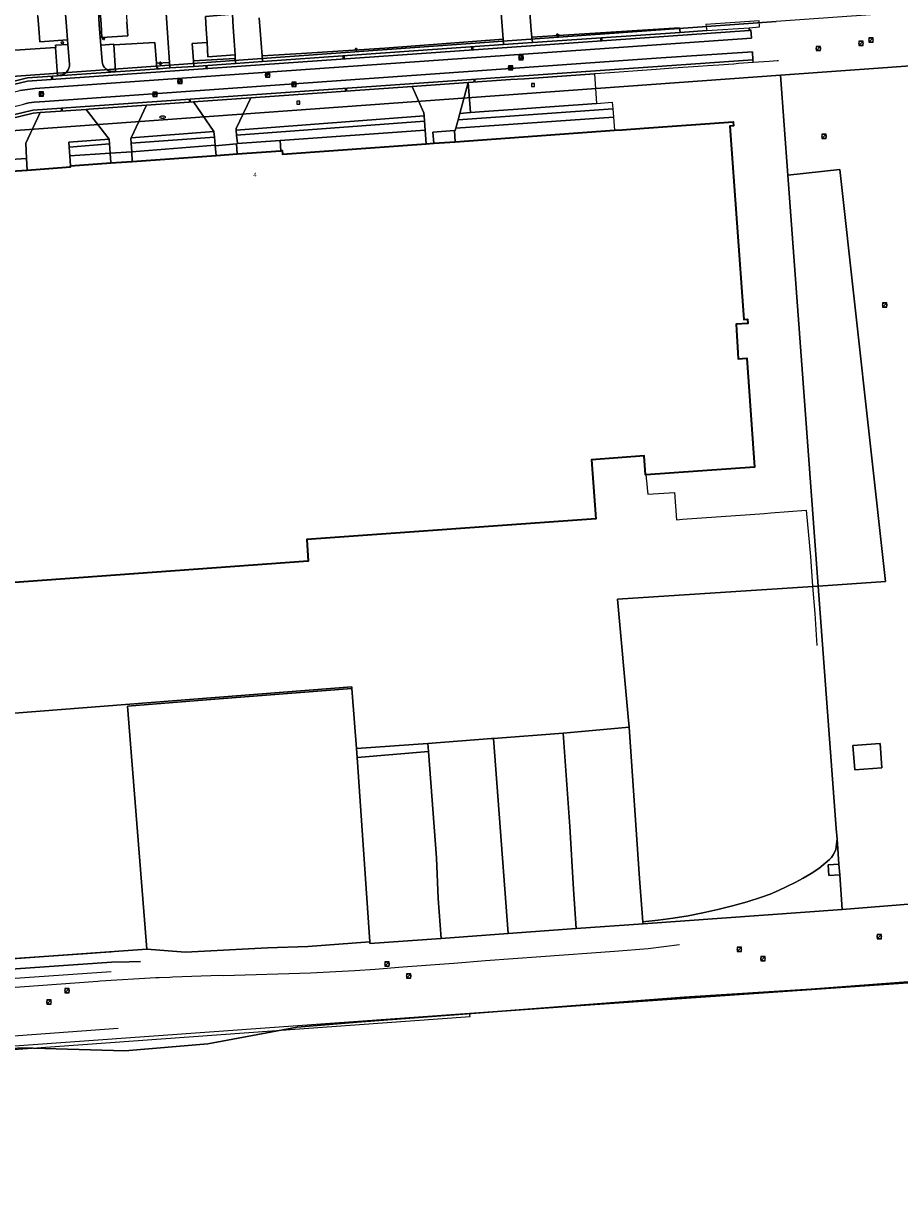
# Model space of a CAD drawing. Header units: metres. Extents: x 163543 to 168130, y 402678 to 405437.
# Tile 34 of 256: x 164483 to 164645, y 403026 to 403246. Entities that reach past the tile are written whole.
import ezdxf
from ezdxf.enums import TextEntityAlignment as Align

# ---------------------------------------------------------------- set-up
doc = ezdxf.new("R2010")
doc.units = ezdxf.units.M
doc.layers.get('0').update_dxf_attribs({"lineweight": 25})
for name, color, linetype, lineweight in [('X-CA190022.004-UO-BGT_Ondergrond$0$GE_314_WGDRijbaanLokaleweg_Vlak_GEM', 253, 'Continuous', 9), ('X-CA190022.004-UO-BGT_Ondergrond$0$GE_316_WGDFietspad_Vlak_GEM', 253, 'Continuous', 9), ('X-CA190022.004-UO-BGT_Ondergrond$0$GE_317_WGDVoetpad_Vlak_GEM', 253, 'Continuous', 9), ('X-CA190022.004-UO-BGT_Ondergrond$0$GE_320_WGDParkeervlak_Vlak_GEM', 253, 'Continuous', 9), ('X-CA190022.004-UO-BGT_Ondergrond$0$GE_322_WGDInrit_Vlak_GEM', 253, 'Continuous', 9), ('X-CA190022.004-UO-BGT_Ondergrond$0$GE_363_OWGBerm_openverharding_Vlak_GEM', 253, 'Continuous', 9), ('X-CA190022.004-UO-BGT_Ondergrond$0$GE_364_OWGBerm_halfverhard_Vlak_GEM', 253, 'Continuous', 9), ('X-CA190022.004-UO-BGT_Ondergrond$0$GE_367_OWGBerm_groenvoorziening_grasenk_GEM', 253, 'Continuous', 9), ('X-CA190022.004-UO-BGT_Ondergrond$0$GE_401_OTDErf_Vlak_GEM', 253, 'Continuous', 9), ('X-CA190022.004-UO-BGT_Ondergrond$0$GE_4502_GBKN_Huisnummer_Lijn_GEM', 7, 'Continuous', 9), ('X-CA190022.004-UO-BGT_Ondergrond$0$GE_477_BTDGroenvoorziening_Vlak_GEM', 253, 'Continuous', 9), ('X-CA190022.004-UO-BGT_Ondergrond$0$GE_479_BTDGroenvoorziening_grasenkruida_GEM', 253, 'Continuous', 9), ('X-CA190022.004-UO-BGT_Ondergrond$0$GE_491_VGOHaag_Inrichtend_Vlak_GEM', 253, 'Continuous', 9), ('X-CA190022.004-UO-BGT_Ondergrond$0$GE_601_PNDgrondvlakpand_Vlak_MV_GEM', 34, 'Continuous', 35), ('X-CA190022.004-UO-BGT_Ondergrond$0$GE_814_BRDVerkeersbord_Punt_GEM', 253, 'Continuous', 9), ('X-CA190022.004-UO-BGT_Ondergrond$0$GE_861_PALLichtmast_Punt_GEM', 253, 'Continuous', 9), ('X-CA190022.004-UO-BGT_Ondergrond$0$GE_882_PutBrandkraan_Punt_GEM', 253, 'Continuous', 9), ('X-CA190022.004-UO-BGT_Ondergrond$0$GE_885_PutInspectieofRioolput_Punt_GEM', 253, 'Continuous', 9), ('X-CA190022.004-UO-BGT_Ondergrond$0$GE_886_PutKolk_Punt_GEM', 253, 'Continuous', 9), ('X-CA190022.004-UO-BGT_Ondergrond$0$N-WE-RI-PUT_INSPECTIE-S', 253, 'Continuous', 9), ('X-CA190022.004-UO-KAD_Percelen$0$B-WE-KG-GRENS_PERCEEL-GV', 150, 'Continuous', 9), ('X-CA190022.004-UO-WHM_Riolering gemeente_NLCS_v0.1$0$B-WE-RI-PUT-S', 214, 'Continuous', 15)]:
    doc.layers.add(name, color=color, linetype=linetype, lineweight=lineweight)
doc.styles.add('X-CA190022.004-UO-BGT_Ondergrond$0$BGT_NAR', font='arial.ttf', dxfattribs={"height": 1})
doc.styles.add('X-CA190022.004-UO-BGT_Ondergrond$0$NLCS-ISO', font='NLCS-ISO.ttf')

# ---------------------------------------------------------------- blocks, each defined once
blk = doc.blocks.new('X-CA190022.004-UO-BGT_Ondergrond$0$SRI-KOLK-SO')
at = {"color": 0, "linetype": 'ByBlock', "lineweight": 18}
blk.add_lwpolyline([(-1.125, -1.125), (1.125, -1.125), (1.125, 1.125), (-1.125, 1.125)], close=True, dxfattribs=at)
at = {"color": 0, "linetype": 'ByBlock', "lineweight": 18, "style": 'X-CA190022.004-UO-BGT_Ondergrond$0$NLCS-ISO'}
blk.add_text('k', height=1.5, dxfattribs=at).set_placement((0, 0), align=Align.MIDDLE_CENTER)
blk = doc.blocks.new('X-CA190022.004-UO-BGT_Ondergrond$0$IMGEOKolk')
at = {"xscale": 5, "yscale": 5, "zscale": 5}
blk.add_blockref('X-CA190022.004-UO-BGT_Ondergrond$0$SRI-KOLK-SO', (0, 0), dxfattribs=at)
blk = doc.blocks.new('X-CA190022.004-UO-BGT_Ondergrond$0$SKL-WATER_BRANDKRAAN_BRANDPUT-SO')
at = {"color": 0, "linetype": 'ByBlock', "lineweight": 18}
blk.add_ellipse((0, 0), major_axis=(2.5, 0), ratio=0.54, dxfattribs=at)
at = {"color": 0, "linetype": 'ByBlock', "lineweight": 18, "style": 'X-CA190022.004-UO-BGT_Ondergrond$0$NLCS-ISO'}
blk.add_text('bk', height=1.5, dxfattribs=at).set_placement((0.2, 0), align=Align.MIDDLE_CENTER)
blk = doc.blocks.new('X-CA190022.004-UO-BGT_Ondergrond$0$IMGEOBrandkraanput')
at = {"xscale": 5, "yscale": 5, "zscale": 5}
blk.add_blockref('X-CA190022.004-UO-BGT_Ondergrond$0$SKL-WATER_BRANDKRAAN_BRANDPUT-SO', (0, 0), dxfattribs=at)
blk = doc.blocks.new('X-CA190022.004-UO-BGT_Ondergrond$0$SIE-WEG_PAAL_VERKEERSBORD-SO')
at = {"linetype": 'ByBlock', "lineweight": 18}
blk.add_circle((0, 0), 1.5, dxfattribs=at)
at = {"linetype": 'ByBlock', "lineweight": 18, "style": 'X-CA190022.004-UO-BGT_Ondergrond$0$NLCS-ISO'}
blk.add_text('vb', height=1.5, dxfattribs=at).set_placement((0, 0.1), align=Align.MIDDLE_CENTER)
blk = doc.blocks.new('X-CA190022.004-UO-BGT_Ondergrond$0$IMGEOVerkeersbord')
at = {"xscale": 5, "yscale": 5, "zscale": 5}
blk.add_blockref('X-CA190022.004-UO-BGT_Ondergrond$0$SIE-WEG_PAAL_VERKEERSBORD-SO', (0, 0), dxfattribs=at)
blk = doc.blocks.new('X-CA190022.004-UO-BGT_Ondergrond$0$SRI-PUT_INSPECTIEPUT_RIOOLPUT-SO')
at = {"color": 0, "linetype": 'ByBlock', "lineweight": 18}
blk.add_lwpolyline([(-1.12, -1.12), (1.12, -1.12), (1.12, 1.12), (-1.12, 1.12)], close=True, dxfattribs=at)
at = {"color": 0, "linetype": 'ByBlock', "lineweight": 18, "style": 'X-CA190022.004-UO-BGT_Ondergrond$0$NLCS-ISO'}
blk.add_text('r', height=1.5, dxfattribs=at).set_placement((0, 0.28), align=Align.MIDDLE_CENTER)
blk = doc.blocks.new('X-CA190022.004-UO-BGT_Ondergrond$0$IMGEOInspectierioolput')
at = {"layer": 'X-CA190022.004-UO-BGT_Ondergrond$0$N-WE-RI-PUT_INSPECTIE-S', "xscale": 10, "yscale": 10, "zscale": 10}
blk.add_blockref('X-CA190022.004-UO-BGT_Ondergrond$0$SRI-PUT_INSPECTIEPUT_RIOOLPUT-SO', (0, 0), dxfattribs=at)
blk = doc.blocks.new('X-CA190022.004-UO-BGT_Ondergrond$0$N-SIE-WEG_LICHTMAST-SO')
h = blk.add_hatch(color=256)
h.paths.add_polyline_path([(1.2, 0.5, 0.658505), (-1.2, 0.5)])
h.paths.add_polyline_path([(-1.2, -0.5, 0.658505), (1.2, -0.5)])
at = {"flags": 128}
for points in [[(-2.2, 1.3), (-1.1, 0.6)], [(-1.2, 0.5), (1.2, 0.5)], [(0, 1.3), (0, 2.5)], [(1.1, 0.6), (2.2, 1.3)], [(-2.2, -1.3), (-1.1, -0.6)], [(-1.2, -0.5), (1.2, -0.5)], [(0, -1.3), (0, -2.5)], [(2.2, -1.3), (1.1, -0.6)]]:
    blk.add_lwpolyline(points, dxfattribs=at)
at = {"ltscale": 0.5}
blk.add_circle((0, 0), 1.27, dxfattribs=at)
at = {"style": 'X-CA190022.004-UO-BGT_Ondergrond$0$NLCS-ISO'}
blk.add_attdef('TYPE', text='', height=1.8, dxfattribs=at).set_placement((0, 2.5), align=Align.BOTTOM_CENTER)
blk = doc.blocks.new('X-CA190022.004-UO-BGT_Ondergrond$0$IMGEOLichtmastpaal')
at = {"xscale": 5, "yscale": 5, "zscale": 5}
blk.add_blockref('X-CA190022.004-UO-BGT_Ondergrond$0$N-SIE-WEG_LICHTMAST-SO', (0, 6.4), dxfattribs=at)
blk = doc.blocks.new('X-CA190022.004-UO-WHM_Riolering gemeente_NLCS_v0.1$0$B-SRI-PUT_BETON-SO')
blk.add_line((-1.4, -1.4), (1.4, 1.4))
at = {"lineweight": -3, "flags": 128}
blk.add_lwpolyline([(2, -2), (2, 2), (-2, 2), (-2, -2)], close=True, dxfattribs=at)
at = {"lineweight": -3}
blk.add_circle((0, 0), 2, dxfattribs=at)

msp = doc.modelspace()

# ---------------------------------------------------------------- linework, layer by layer
at = {"layer": 'X-CA190022.004-UO-BGT_Ondergrond$0$GE_314_WGDRijbaanLokaleweg_Vlak_GEM', "flags": 128}
for points in [[(164575.845, 403260.38), (164577.015, 403244.446), (164577.148, 403243.161), (164577.249, 403242.177), (164571.916, 403241.815), (164571.842, 403242.808), (164571.3, 403250.05)], [(164496.968, 403250.254), (164497.142, 403247.912), (164497.314, 403245.58), (164497.494, 403243.151), (164497.178, 403243.131), (164496.999, 403245.554), (164496.826, 403247.887), (164496.652, 403250.233), (164496.466, 403252.745), (164496.782, 403252.764), (164496.968, 403250.254)], [(164491.468, 403238.18), (164491.171, 403241.825), (164491.102, 403242.678), (164490.925, 403245.14), (164490.76, 403247.436)], [(164496.826, 403247.887), (164496.999, 403245.554), (164497.178, 403243.131), (164497.281, 403241.708), (164497.501, 403238.681)], [(164526.626, 403246.795), (164527.15, 403239.73), (164527.229, 403238.668), (164522.242, 403238.322), (164522.192, 403239.264), (164522.157, 403239.924), (164521.984, 403242.503), (164521.815, 403245.013), (164521.651, 403247.454)], [(164472.368, 403232.903), (164483.672, 403235.621), (164489.235, 403236.007), (164499.978, 403236.752), (164508.144, 403237.318), (164510.048, 403237.474), (164514.495, 403237.772), (164522.242, 403238.322), (164527.229, 403238.668), (164571.916, 403241.815), (164577.249, 403242.177), (164604.639, 403244.062), (164609.556, 403244.4), (164617.427, 403244.942), (164617.413, 403244.448), (164483.671, 403235.059), (164468.582, 403231.473)], [(164469.116, 403230.053), (164471.356, 403230.605), (164482.281, 403233.297), (164485.134, 403233.671), (164617.835, 403242.992), (164617.716, 403244.52), (164617.413, 403244.448), (164617.427, 403244.942), (164619.356, 403245.081)], [(164622.843, 403238.804), (164622.732, 403238.805), (164622.621, 403238.804), (164621.117, 403238.696), (164618.137, 403238.482), (164618.112, 403239.002), (164618.061, 403240.472), (164600.174, 403239.269), (164486.928, 403231.275), (164484.936, 403231.134)], [(164469.48, 403226.037), (164484.702, 403229.648), (164615.465, 403238.821), (164618.112, 403239.002), (164618.137, 403238.482), (164615.472, 403238.282), (164614.56, 403238.213), (164614.546, 403238.212), (164611.819, 403238.021), (164609.679, 403237.871), (164607.086, 403237.689), (164605.125, 403237.552), (164602.485, 403237.367), (164600.218, 403237.208), (164589.848, 403236.481), (164588.744, 403236.404), (164586.15, 403236.222), (164583.602, 403236.044), (164580.961, 403235.859), (164578.397, 403235.679), (164575.786, 403235.496), (164573.168, 403235.313), (164570.585, 403235.132), (164567.938, 403234.946), (164565.358, 403234.765), (164554.945, 403234.036), (164525.081, 403231.944), (164514.449, 403231.199), (164505.727, 403230.588), (164495.033, 403229.838), (164494.589, 403229.807), (164486.019, 403229.207), (164484.724, 403229.116), (164476.261, 403227.095)], [(164499.546, 403236.823), (164499.972, 403236.86), (164499.978, 403236.752), (164489.235, 403236.007), (164489.23, 403236.084), (164489.715, 403236.135)], [(164435.438, 403063.805), (164496.736, 403068.279), (164497.18, 403068.35), (164507.472, 403068.956), (164508.118, 403068.937), (164510.096, 403069.014), (164510.622, 403069.1), (164519.38, 403069.393), (164519.995, 403069.346), (164536.136, 403069.825), (164544.364, 403070.267), (164548.119, 403070.52), (164553.236, 403070.911), (164562.72, 403071.58), (164568.545, 403072.09), (164578.847, 403072.844), (164592.479, 403073.841), (164598.676, 403074.325), (164604.537, 403075.082)]]:
    msp.add_lwpolyline(points, dxfattribs=at)
at = {"layer": 'X-CA190022.004-UO-BGT_Ondergrond$0$GE_314_WGDRijbaanLokaleweg_Vlak_GEM'}
for centre, radius, start, end in [((164489.479, 403238.111), 1.99, 276.80732, 1.98548), ((164499.545, 403238.876), 2.053, 185.46282, 270.02328), ((164487.226, 403212.184), 19.088, 96.89018, 102.834)]:
    msp.add_arc(centre, radius, start, end, dxfattribs=at)
at = {"layer": 'X-CA190022.004-UO-BGT_Ondergrond$0$GE_316_WGDFietspad_Vlak_GEM', "flags": 128}
for points in [[(164467.836, 403229.873), (164466.74, 403229.793), (164300.756, 403217.73), (164300.644, 403219.242), (164383.485, 403225.327), (164468.582, 403231.473), (164483.671, 403235.059), (164617.413, 403244.448), (164617.716, 403244.52), (164617.835, 403242.992), (164485.134, 403233.671), (164482.281, 403233.297)], [(164484.936, 403231.134), (164486.928, 403231.275), (164600.174, 403239.269), (164618.061, 403240.472), (164618.112, 403239.002), (164615.465, 403238.821)], [(164615.465, 403238.821), (164484.702, 403229.648), (164469.48, 403226.037), (164301.051, 403213.757), (164300.938, 403215.278), (164409.218, 403223.207), (164465.711, 403227.244), (164468.994, 403227.479), (164469.042, 403227.486), (164469.571, 403227.575), (164471.748, 403228.098), (164482.497, 403230.678), (164482.986, 403230.795)], [(164668.488, 403073.843), (164666.87, 403073.083), (164662.338, 403070.954), (164657.558, 403068.705), (164587.961, 403063.858), (164565.628, 403062.298), (164421.866, 403051.971), (164408.896, 403051.027), (164372.561, 403048.383), (164372.144, 403048.353), (164363.001, 403047.691), (164362.458, 403047.652), (164304.536, 403043.455)], [(164162.533, 403046.74), (164266.976, 403054.434), (164293.201, 403056.264), (164414.124, 403065.158), (164428.793, 403066.838), (164432.653, 403067.19), (164499.277, 403071.806), (164502.501, 403071.87), (164504.637, 403071.912)], [(164499.205, 403069.99), (164432.489, 403065.362), (164429.079, 403065.063), (164420.542, 403064.125), (164415.839, 403063.514), (164411.684, 403063.187), (164403.937, 403062.583), (164369.115, 403060.013), (164362.336, 403059.512), (164330.229, 403057.165), (164317.054, 403056.219), (164303.65, 403055.239), (164301.451, 403055.078), (164288.016, 403054.095), (164269.535, 403052.738), (164244.433, 403050.883), (164231.55, 403049.942), (164220.894, 403049.16)], [(164196.42, 403037.605), (164217.429, 403039.082), (164217.458, 403038.998), (164219.407, 403039.14), (164239.082, 403040.576), (164240.69, 403040.693), (164240.721, 403040.802), (164259.59, 403042.138), (164259.597, 403042.228), (164273.286, 403043.205), (164273.293, 403043.019), (164277.651, 403043.33), (164277.661, 403043.425), (164302.171, 403045.207), (164304.438, 403045.372), (164362.449, 403049.446), (164372.934, 403050.214), (164412.461, 403053.099), (164417.909, 403053.5), (164500.495, 403059.542)]]:
    msp.add_lwpolyline(points, dxfattribs=at)
at = {"layer": 'X-CA190022.004-UO-BGT_Ondergrond$0$GE_316_WGDFietspad_Vlak_GEM', "extrusion": (0, 0, -1)}
msp.add_arc((-164487.226, 403212.184), 19.088, 77.166, 83.10982, dxfattribs=at)
at = {"layer": 'X-CA190022.004-UO-BGT_Ondergrond$0$GE_317_WGDVoetpad_Vlak_GEM', "flags": 128}
for points in [[(164267.728, 403057.016), (164287.209, 403058.484), (164287.279, 403057.693), (164317.048, 403059.86), (164317.007, 403060.571), (164316.997, 403060.644), (164320.541, 403060.911), (164321.977, 403061.016), (164327.89, 403061.489), (164328.564, 403061.53), (164328.621, 403060.743), (164364.304, 403063.309), (164364.235, 403063.985), (164368.038, 403064.233), (164368.12, 403063.626), (164402.812, 403066.155), (164402.766, 403066.803), (164413.902, 403067.673), (164431.346, 403068.967), (164474.98, 403072.032), (164493.935, 403073.341), (164499.06, 403073.695), (164499.126, 403073.697), (164499.192, 403073.698)], [(164504.637, 403071.912), (164502.501, 403071.87), (164499.277, 403071.806), (164432.653, 403067.19), (164428.793, 403066.838), (164414.124, 403065.158), (164293.201, 403056.264)]]:
    msp.add_lwpolyline(points, dxfattribs=at)
at = {"layer": 'X-CA190022.004-UO-BGT_Ondergrond$0$GE_320_WGDParkeervlak_Vlak_GEM', "flags": 128}
for points in [[(164490.76, 403247.436), (164490.925, 403245.14), (164491.102, 403242.678), (164485.965, 403242.299), (164485.783, 403244.766), (164485.612, 403247.074), (164485.442, 403249.371), (164485.255, 403251.912), (164485.065, 403254.481), (164490.227, 403254.859), (164490.413, 403252.271), (164490.595, 403249.73), (164490.76, 403247.436)], [(164501.808, 403250.586), (164501.958, 403248.291), (164502.108, 403245.982), (164502.273, 403243.456), (164497.494, 403243.151), (164497.314, 403245.58), (164497.142, 403247.912), (164496.968, 403250.254), (164496.782, 403252.764), (164501.647, 403253.058), (164501.808, 403250.586)], [(164521.815, 403245.013), (164521.984, 403242.503), (164522.157, 403239.924), (164517.139, 403239.55), (164516.968, 403242.203), (164516.811, 403244.648), (164516.658, 403247.018), (164521.651, 403247.454), (164521.815, 403245.013)], [(164588.744, 403236.404), (164589.162, 403230.909), (164586.569, 403230.719), (164583.93, 403230.527), (164581.363, 403230.339), (164578.77, 403230.15), (164576.206, 403229.963), (164573.668, 403229.778), (164570.99, 403229.582), (164568.344, 403229.389), (164565.805, 403229.204), (164565.358, 403234.765), (164567.938, 403234.946), (164570.585, 403235.132), (164573.168, 403235.313), (164575.786, 403235.496), (164578.397, 403235.679), (164580.961, 403235.859), (164583.602, 403236.044), (164586.15, 403236.222), (164588.744, 403236.404)]]:
    msp.add_lwpolyline(points, dxfattribs=at)
at = {"layer": 'X-CA190022.004-UO-BGT_Ondergrond$0$GE_322_WGDInrit_Vlak_GEM', "flags": 128}
for points in [[(164516.811, 403244.648), (164516.968, 403242.203), (164514.217, 403242.024), (164514.428, 403238.799), (164514.495, 403237.772), (164510.048, 403237.474), (164509.979, 403238.504), (164509.368, 403247.627), (164517.134, 403248.196), (164519.37, 403248.36), (164519.238, 403250.155), (164521.619, 403250.33), (164521.749, 403248.589), (164521.53, 403248.566), (164521.651, 403247.454), (164516.658, 403247.018), (164516.811, 403244.648)], [(164565.358, 403234.765), (164563.795, 403229.057), (164563.477, 403227.873), (164563.067, 403226.345), (164562.949, 403225.885), (164562.791, 403225.876), (164558.813, 403225.581), (164558.959, 403223.533), (164557.54, 403223.432), (164557.377, 403225.935), (164557.258, 403227.601), (164557.185, 403228.625), (164557.124, 403229.177), (164554.945, 403234.036), (164565.358, 403234.765)], [(164525.081, 403231.944), (164522.352, 403226.282), (164522.371, 403225.928), (164522.446, 403225.029), (164522.577, 403223.459), (164522.444, 403223.4), (164518.486, 403223.062), (164518.476, 403223.164), (164518.332, 403224.631), (164518.228, 403225.686), (164514.449, 403231.199), (164525.081, 403231.944)], [(164505.727, 403230.588), (164502.883, 403224.562), (164502.835, 403224.434), (164502.894, 403223.549), (164502.998, 403221.967), (164499.002, 403221.684), (164498.889, 403223.392), (164498.829, 403224.29), (164494.589, 403229.807), (164495.033, 403229.838), (164505.727, 403230.588)], [(164486.019, 403229.207), (164483.358, 403223.529), (164483.537, 403220.727), (164479.588, 403220.448), (164479.458, 403222.476), (164476.261, 403227.095), (164484.724, 403229.116), (164486.019, 403229.207)], [(164562.791, 403225.876), (164562.941, 403223.818), (164558.959, 403223.533), (164558.813, 403225.581), (164562.791, 403225.876)], [(164522.444, 403223.4), (164522.563, 403221.571), (164518.65, 403221.287), (164518.486, 403223.062), (164522.444, 403223.4)], [(164483.537, 403220.727), (164483.632, 403218.552), (164479.702, 403218.268), (164479.588, 403220.448), (164483.537, 403220.727)], [(164502.998, 403221.967), (164503.095, 403220.161), (164499.165, 403219.876), (164499.002, 403221.684), (164502.998, 403221.967)]]:
    msp.add_lwpolyline(points, dxfattribs=at)
at = {"layer": 'X-CA190022.004-UO-BGT_Ondergrond$0$GE_363_OWGBerm_openverharding_Vlak_GEM', "flags": 128}
for points in [[(164488.896, 403241.278), (164489.23, 403236.084), (164489.235, 403236.007), (164483.672, 403235.621), (164472.368, 403232.903), (164469.459, 403234.533), (164468.135, 403236.033), (164467.696, 403237.131), (164467.603, 403238.133), (164470.416, 403238.247), (164470.561, 403236.48), (164472.285, 403236.636), (164471.777, 403244.923), (164473.938, 403245.119), (164473.806, 403246.567), (164479.068, 403246.918), (164479.498, 403240.644), (164488.896, 403241.278)], [(164489.715, 403236.135), (164489.23, 403236.084), (164488.896, 403241.278), (164488.932, 403241.28), (164488.901, 403241.726), (164491.171, 403241.825)], [(164491.171, 403241.825), (164491.468, 403238.18)], [(164497.501, 403238.681), (164497.281, 403241.708), (164499.665, 403241.899), (164499.684, 403241.751)], [(164499.684, 403241.751), (164499.972, 403236.86), (164499.546, 403236.823)], [(164499.684, 403241.751), (164507.309, 403242.199), (164507.566, 403238.341), (164507.604, 403237.772)], [(164508.144, 403237.318), (164499.978, 403236.752), (164499.972, 403236.86), (164499.684, 403241.751)], [(164554.945, 403234.036), (164557.124, 403229.177), (164557.185, 403228.625), (164522.371, 403225.928), (164522.352, 403226.282), (164525.081, 403231.944), (164554.945, 403234.036)], [(164565.358, 403234.765), (164565.805, 403229.204), (164563.795, 403229.057), (164565.358, 403234.765)], [(164491.372, 403223.718), (164491.429, 403222.81), (164491.533, 403221.182), (164491.682, 403219.334), (164491.63, 403219.33), (164491.64, 403219.13), (164483.632, 403218.552), (164483.537, 403220.727), (164483.358, 403223.529), (164486.019, 403229.207), (164494.589, 403229.807), (164498.829, 403224.29), (164491.372, 403223.718)], [(164514.449, 403231.199), (164518.228, 403225.686), (164502.883, 403224.562), (164505.727, 403230.588), (164514.449, 403231.199)]]:
    msp.add_lwpolyline(points, dxfattribs=at)
at = {"layer": 'X-CA190022.004-UO-BGT_Ondergrond$0$GE_363_OWGBerm_openverharding_Vlak_GEM', "extrusion": (0, 0, -1)}
for centre, radius, start, end in [((-164489.479, 403238.111), 1.99, 178.01452, 263.19268), ((-164499.545, 403238.876), 2.053, 269.97672, 354.53718)]:
    msp.add_arc(centre, radius, start, end, dxfattribs=at)
at = {"layer": 'X-CA190022.004-UO-BGT_Ondergrond$0$GE_363_OWGBerm_openverharding_Vlak_GEM'}
msp.add_arc((164508.194, 403237.925), 0.609, 194.57981, 265.30992, dxfattribs=at)
at = {"layer": 'X-CA190022.004-UO-BGT_Ondergrond$0$GE_364_OWGBerm_halfverhard_Vlak_GEM', "flags": 128}
for points in [[(164604.639, 403244.062), (164577.249, 403242.177), (164577.148, 403243.161), (164583.045, 403243.546), (164604.54, 403244.943), (164604.639, 403244.062)], [(164571.916, 403241.815), (164527.229, 403238.668), (164527.15, 403239.73), (164534.477, 403240.147), (164549.908, 403241.179), (164571.842, 403242.808), (164571.916, 403241.815)], [(164507.604, 403237.772), (164507.566, 403238.341), (164509.979, 403238.504)], [(164509.979, 403238.504), (164510.048, 403237.474), (164508.144, 403237.318)], [(164522.192, 403239.264), (164522.242, 403238.322), (164514.495, 403237.772), (164514.428, 403238.799), (164522.192, 403239.264)], [(164498.829, 403224.29), (164498.889, 403223.392), (164491.429, 403222.81), (164491.372, 403223.718), (164498.829, 403224.29)]]:
    msp.add_lwpolyline(points, dxfattribs=at)
at = {"layer": 'X-CA190022.004-UO-BGT_Ondergrond$0$GE_364_OWGBerm_halfverhard_Vlak_GEM', "extrusion": (0, 0, -1)}
msp.add_arc((-164508.194, 403237.925), 0.609, 274.69008, 345.42019, dxfattribs=at)
at = {"layer": 'X-CA190022.004-UO-BGT_Ondergrond$0$GE_367_OWGBerm_groenvoorziening_grasenk_GEM', "flags": 128}
for points in [[(164571.3, 403250.05), (164571.842, 403242.808), (164549.908, 403241.179), (164534.477, 403240.147), (164527.15, 403239.73), (164526.626, 403246.795)], [(164485.612, 403247.074), (164485.783, 403244.766), (164485.965, 403242.299), (164491.102, 403242.678), (164491.171, 403241.825), (164488.901, 403241.726), (164488.932, 403241.28), (164488.896, 403241.278), (164479.498, 403240.644), (164479.068, 403246.918)], [(164509.368, 403247.627), (164509.979, 403238.504), (164507.566, 403238.341), (164507.309, 403242.199), (164499.684, 403241.751), (164499.665, 403241.899), (164497.281, 403241.708), (164497.178, 403243.131), (164497.494, 403243.151), (164502.273, 403243.456), (164502.108, 403245.982)], [(164516.968, 403242.203), (164517.139, 403239.55), (164522.157, 403239.924), (164522.192, 403239.264), (164514.428, 403238.799), (164514.217, 403242.024), (164516.968, 403242.203)], [(164592.263, 403228.354), (164563.067, 403226.345), (164563.477, 403227.873), (164592.139, 403229.914), (164592.263, 403228.354)], [(164557.377, 403225.935), (164530.525, 403224.021), (164522.577, 403223.459), (164522.446, 403225.029), (164557.258, 403227.601), (164557.377, 403225.935)], [(164498.889, 403223.392), (164499.002, 403221.684), (164491.533, 403221.182), (164491.429, 403222.81), (164498.889, 403223.392)], [(164518.332, 403224.631), (164518.476, 403223.164), (164502.998, 403221.967), (164502.894, 403223.549), (164518.332, 403224.631)]]:
    msp.add_lwpolyline(points, dxfattribs=at)
at = {"layer": 'X-CA190022.004-UO-BGT_Ondergrond$0$GE_401_OTDErf_Vlak_GEM', "flags": 128}
for points in [[(164592.263, 403228.354), (164592.455, 403225.928), (164562.941, 403223.818), (164562.791, 403225.876), (164562.949, 403225.885), (164563.067, 403226.345), (164592.263, 403228.354)], [(164557.377, 403225.935), (164557.54, 403223.432), (164530.919, 403221.529), (164530.873, 403222.173), (164530.636, 403222.156), (164530.525, 403224.021), (164557.377, 403225.935)], [(164518.486, 403223.062), (164518.65, 403221.287), (164503.095, 403220.161), (164502.998, 403221.967), (164518.476, 403223.164), (164518.486, 403223.062)], [(164530.525, 403224.021), (164530.636, 403222.156), (164522.563, 403221.571), (164522.444, 403223.4), (164522.577, 403223.459), (164530.525, 403224.021)], [(164499.002, 403221.684), (164499.165, 403219.876), (164491.682, 403219.334), (164491.533, 403221.182), (164499.002, 403221.684)], [(164458.286, 403140.459), (164535.73, 403146.118), (164535.438, 403150.107), (164588.981, 403153.921), (164588.23, 403164.887), (164597.977, 403165.619), (164598.228, 403162.098), (164598.289, 403162.102), (164598.519, 403159.713), (164598.529, 403159.609), (164598.635, 403158.533), (164603.592, 403158.843), (164603.956, 403153.783), (164605.071, 403153.871), (164605.08, 403153.872), (164620.253, 403154.919), (164620.255, 403154.919), (164621.415, 403155.032), (164628.006, 403155.528), (164628.771, 403146.977), (164629.189, 403141.454), (164629.585, 403136.403), (164629.585, 403136.399), (164629.585, 403136.396), (164629.956, 403130.458)], [(164499.192, 403073.698), (164499.126, 403073.697), (164499.06, 403073.695), (164493.935, 403073.341), (164474.98, 403072.032), (164431.346, 403068.967), (164413.902, 403067.673), (164402.766, 403066.803), (164402.812, 403066.155), (164368.12, 403063.626), (164368.038, 403064.233), (164364.235, 403063.985), (164364.304, 403063.309), (164328.621, 403060.743), (164328.564, 403061.53), (164327.89, 403061.489), (164321.977, 403061.016), (164320.541, 403060.911), (164316.997, 403060.644), (164317.007, 403060.571), (164317.048, 403059.86), (164287.279, 403057.693), (164287.209, 403058.484), (164267.728, 403057.016)], [(164293.566, 403042.194), (164304.558, 403042.955), (164313.549, 403043.495), (164363.05, 403047.016), (164363.001, 403047.691), (164372.144, 403048.353), (164372.561, 403048.383), (164372.621, 403047.542), (164407.691, 403050.028), (164407.674, 403050.184), (164408.993, 403050.292), (164408.977, 403050.389), (164413.186, 403050.761), (164418.186, 403051.098), (164421.234, 403051.283), (164565.691, 403061.708), (164565.628, 403062.298), (164587.961, 403063.858), (164657.558, 403068.705)]]:
    msp.add_lwpolyline(points, dxfattribs=at)
at = {"layer": 'X-CA190022.004-UO-BGT_Ondergrond$0$GE_477_BTDGroenvoorziening_Vlak_GEM', "flags": 128}
for points in [[(164592.043, 403231.119), (164592.139, 403229.914), (164563.477, 403227.873), (164563.795, 403229.057), (164565.805, 403229.204), (164568.344, 403229.389), (164570.99, 403229.582), (164573.668, 403229.778), (164576.206, 403229.963), (164578.77, 403230.15), (164581.363, 403230.339), (164583.93, 403230.527), (164586.569, 403230.719), (164589.162, 403230.909), (164592.043, 403231.119)], [(164557.258, 403227.601), (164522.446, 403225.029), (164522.371, 403225.928), (164557.185, 403228.625), (164557.258, 403227.601)], [(164518.228, 403225.686), (164518.332, 403224.631), (164502.894, 403223.549), (164502.835, 403224.434), (164502.883, 403224.562), (164518.228, 403225.686)]]:
    msp.add_lwpolyline(points, dxfattribs=at)
at = {"layer": 'X-CA190022.004-UO-BGT_Ondergrond$0$GE_479_BTDGroenvoorziening_grasenkruida_GEM', "flags": 128}
msp.add_lwpolyline([(164619.356, 403245.081), (164619.268, 403246.221), (164612.951, 403245.758), (164609.412, 403245.527), (164609.556, 403244.4), (164604.639, 403244.062), (164604.54, 403244.943), (164583.045, 403243.546), (164577.148, 403243.161), (164577.015, 403244.446), (164575.845, 403260.38), (164575.483, 403265.385), (164575.608, 403265.408), (164575.58, 403265.64), (164575.345, 403265.607), (164572.388, 403304.13), (164572.488, 403304.138), (164575.065, 403304.335), (164577.544, 403304.526), (164580.032, 403304.717), (164582.604, 403304.914), (164582.18, 403309.926), (164606.388, 403311.553)], dxfattribs=at)
at = {"layer": 'X-CA190022.004-UO-BGT_Ondergrond$0$GE_491_VGOHaag_Inrichtend_Vlak_GEM', "flags": 128}
for points in [[(164592.139, 403229.914), (164563.477, 403227.873), (164563.795, 403229.057), (164565.805, 403229.204), (164568.344, 403229.389), (164570.99, 403229.582), (164573.668, 403229.778), (164576.206, 403229.963), (164578.77, 403230.15), (164581.363, 403230.339), (164583.93, 403230.527), (164586.569, 403230.719), (164589.162, 403230.909), (164592.043, 403231.119), (164592.139, 403229.914)], [(164557.258, 403227.601), (164522.446, 403225.029), (164522.371, 403225.928), (164557.185, 403228.625), (164557.258, 403227.601)], [(164518.228, 403225.686), (164518.332, 403224.631), (164502.894, 403223.549), (164502.835, 403224.434), (164502.883, 403224.562), (164518.228, 403225.686)]]:
    msp.add_lwpolyline(points, dxfattribs=at)
at = {"layer": 'X-CA190022.004-UO-BGT_Ondergrond$0$GE_601_PNDgrondvlakpand_Vlak_MV_GEM', "flags": 128}
for points in [[(164597.98, 403226.323), (164614.48, 403227.503), (164614.543, 403226.741), (164613.836, 403226.682), (164616.406, 403190.855), (164617.107, 403190.912), (164617.175, 403190.139), (164615.026, 403189.979), (164615.092, 403188.88), (164615.344, 403184.701), (164615.409, 403183.613), (164616.965, 403183.724), (164618.407, 403163.535), (164598.289, 403162.102), (164598.228, 403162.098), (164597.977, 403165.619), (164588.23, 403164.887), (164588.981, 403153.921), (164535.438, 403150.107), (164535.73, 403146.118), (164458.286, 403140.459)], [(164479.702, 403218.268), (164483.632, 403218.552), (164491.64, 403219.13), (164491.63, 403219.33), (164491.682, 403219.334), (164499.165, 403219.876), (164503.095, 403220.161), (164518.65, 403221.287), (164522.563, 403221.571), (164530.636, 403222.156), (164530.873, 403222.173), (164530.919, 403221.529), (164557.54, 403223.432), (164558.959, 403223.533), (164562.941, 403223.818), (164592.455, 403225.928), (164593.858, 403226.028), (164597.98, 403226.323)]]:
    msp.add_lwpolyline(points, dxfattribs=at)
at = {"layer": 'X-CA190022.004-UO-KAD_Percelen$0$B-WE-KG-GRENS_PERCEEL-GV', "flags": 128}
for points in [[(164456.621, 403388.359), (164467.899, 403234.987), (164622.453, 403246.109)], [(164691.212, 403241.049), (164623.2, 403236.138), (164624.572, 403217.605), (164634.193, 403218.657), (164642.675, 403142.314), (164630.208, 403141.467), (164633.557, 403096.529), (164633.703, 403094.567), (164633.766, 403093.722), (164634.045, 403089.98), (164634.194, 403087.986), (164634.673, 403081.558), (164665.352, 403084.036)], [(164665.352, 403084.036), (164634.673, 403081.558), (164597.769, 403078.903), (164585.383, 403078.011), (164572.783, 403077.103), (164560.337, 403076.206), (164547.125, 403075.249), (164547.103, 403075.584), (164535.635, 403074.698), (164528.179, 403074.451), (164512.99, 403073.663), (164505.781, 403074.175), (164414.211, 403067.66), (164414.379, 403065.453), (164368.269, 403062.358), (164368.084, 403064.378), (164321.219, 403060.959), (164309.743, 403060.113), (164299.032, 403059.323), (164283.624, 403058.187), (164230.349, 403054.259), (164147.819, 403048.593)], [(164169.081, 403020.866), (164177.424, 403026.658), (164188.997, 403031.962), (164201.809, 403035.777), (164235.154, 403038.085), (164308.493, 403042.908), (164363.007, 403047.204), (164407.692, 403050.244), (164422.551, 403051.5), (164482.614, 403055.9), (164501.749, 403055.383), (164517.133, 403056.688), (164533.681, 403059.723), (164544.782, 403060.675), (164564.378, 403062.146), (164605.348, 403065.291), (164628.923, 403066.8), (164651.769, 403068.495)], [(164651.769, 403068.495), (164628.923, 403066.8), (164605.348, 403065.291), (164564.378, 403062.146), (164544.782, 403060.675), (164533.681, 403059.723), (164517.133, 403056.688), (164501.749, 403055.383), (164482.614, 403055.9), (164422.551, 403051.5), (164425.311, 403014.769)]]:
    msp.add_lwpolyline(points, dxfattribs=at)
for points in [[(164356.558, 403216.885), (164402.906, 403220.232), (164623.2, 403236.138), (164691.212, 403241.049), (164680.093, 403250.257), (164622.453, 403246.109), (164467.899, 403234.987), (164299.737, 403222.886), (164300.479, 403212.882), (164310.112, 403213.627), (164356.198, 403216.859)], [(164407.665, 403156.388), (164409.691, 403129.206), (164410.565, 403115.481), (164410.796, 403112.446), (164543.805, 403122.807), (164543.811, 403122.488), (164543.871, 403121.688), (164544.641, 403111.368), (164557.875, 403112.324), (164569.67, 403113.214), (164570.068, 403113.244), (164582.958, 403114.217), (164595.159, 403115.327), (164595.019, 403117.276), (164593.049, 403139.023), (164630.208, 403141.467), (164624.572, 403217.605), (164623.2, 403236.138), (164402.906, 403220.232)], [(164642.675, 403142.314), (164634.193, 403218.657), (164624.572, 403217.605), (164630.208, 403141.467)], [(164597.108, 403087.289), (164597.738, 403079.295), (164600.535, 403079.585), (164603.322, 403079.955), (164606.098, 403080.403), (164608.86, 403080.93), (164611.607, 403081.534), (164614.335, 403082.217), (164617.042, 403082.976), (164619.727, 403083.811), (164621.316, 403084.414), (164622.884, 403085.073), (164624.427, 403085.786), (164625.944, 403086.554), (164627.433, 403087.374), (164628.892, 403088.246), (164630.32, 403089.169), (164632.297, 403090.793), (164632.667, 403091.202), (164632.987, 403091.65), (164633.253, 403092.133), (164633.462, 403092.643), (164633.703, 403094.567), (164633.557, 403096.529), (164630.208, 403141.467), (164593.049, 403139.023), (164595.019, 403117.276), (164595.159, 403115.327)], [(164410.796, 403112.446), (164414.211, 403067.66), (164505.781, 403074.175), (164502.227, 403119.239), (164518.38, 403120.501), (164543.811, 403122.488), (164543.805, 403122.807)], [(164543.811, 403122.488), (164518.38, 403120.501), (164502.227, 403119.239), (164505.781, 403074.175), (164512.99, 403073.663), (164528.179, 403074.451), (164535.635, 403074.698), (164547.103, 403075.584), (164544.765, 403109.714), (164544.641, 403111.368), (164543.871, 403121.688)], [(164584.872, 403085.326), (164585.383, 403078.011), (164597.769, 403078.903), (164597.738, 403079.295), (164597.108, 403087.289), (164595.159, 403115.327), (164582.958, 403114.217), (164584.213, 403096.937)], [(164557.875, 403112.324), (164557.974, 403110.853), (164559.495, 403091.134), (164559.801, 403083.56), (164560.337, 403076.206), (164572.783, 403077.103), (164570.068, 403113.244), (164569.67, 403113.214)], [(164582.958, 403114.217), (164570.068, 403113.244), (164572.783, 403077.103), (164585.383, 403078.011), (164584.872, 403085.326), (164584.213, 403096.937)], [(164557.875, 403112.324), (164544.641, 403111.368), (164544.765, 403109.714), (164557.974, 403110.853)], [(164559.801, 403083.56), (164559.495, 403091.134), (164557.974, 403110.853), (164544.765, 403109.714), (164547.103, 403075.584), (164547.125, 403075.249), (164560.337, 403076.206)], [(164641.687, 403112.319), (164636.663, 403111.961), (164637.027, 403107.444), (164642.012, 403107.821)], [(164637.027, 403107.444), (164636.663, 403111.961), (164641.687, 403112.319), (164642.012, 403107.821)], [(164634.673, 403081.558), (164634.194, 403087.986), (164632.191, 403087.837), (164632.052, 403089.831), (164634.045, 403089.98), (164633.766, 403093.722), (164633.703, 403094.567), (164633.462, 403092.643), (164633.253, 403092.133), (164632.987, 403091.65), (164632.667, 403091.202), (164632.297, 403090.793), (164630.32, 403089.169), (164628.892, 403088.246), (164627.433, 403087.374), (164625.944, 403086.554), (164624.427, 403085.786), (164622.884, 403085.073), (164621.316, 403084.414), (164619.727, 403083.811), (164617.042, 403082.976), (164614.335, 403082.217), (164611.607, 403081.534), (164608.86, 403080.93), (164606.098, 403080.403), (164603.322, 403079.955), (164600.535, 403079.585), (164597.738, 403079.295), (164597.769, 403078.903)], [(164634.045, 403089.98), (164632.052, 403089.831), (164632.191, 403087.837), (164634.194, 403087.986)]]:
    msp.add_lwpolyline(points, close=True, dxfattribs=at)

# ---------------------------------------------------------------- block references
at = {"layer": 'X-CA190022.004-UO-BGT_Ondergrond$0$GE_814_BRDVerkeersbord_Punt_GEM', "xscale": 0.03, "yscale": 0.03, "zscale": 0.02}
msp.add_blockref('X-CA190022.004-UO-BGT_Ondergrond$0$IMGEOVerkeersbord', (164490.156, 403242.153), dxfattribs=at)
at = {"layer": 'X-CA190022.004-UO-BGT_Ondergrond$0$GE_861_PALLichtmast_Punt_GEM', "xscale": 0.025, "yscale": 0.025, "zscale": 0.025}
for p in [(164497.813, 403242.789), (164581.916, 403243.397), (164544.594, 403240.764), (164508.353, 403238.19)]:
    msp.add_blockref('X-CA190022.004-UO-BGT_Ondergrond$0$IMGEOLichtmastpaal', p, dxfattribs=at)
at = {"layer": 'X-CA190022.004-UO-BGT_Ondergrond$0$GE_882_PutBrandkraan_Punt_GEM', "xscale": 0.04, "yscale": 0.04, "zscale": 0.02}
msp.add_blockref('X-CA190022.004-UO-BGT_Ondergrond$0$IMGEOBrandkraanput', (164508.731, 403228.368), dxfattribs=at)
at = {"layer": 'X-CA190022.004-UO-BGT_Ondergrond$0$GE_885_PutInspectieofRioolput_Punt_GEM', "xscale": 0.025, "yscale": 0.025, "zscale": 0.025}
for p in [(164575.108, 403239.36), (164528.246, 403236.134), (164573.261, 403237.492), (164511.971, 403235.01), (164533.078, 403234.402), (164577.386, 403234.345), (164486.298, 403232.641), (164507.296, 403232.5), (164533.9, 403231.053)]:
    msp.add_blockref('X-CA190022.004-UO-BGT_Ondergrond$0$IMGEOInspectierioolput', p, dxfattribs=at)
at = {"layer": 'X-CA190022.004-UO-BGT_Ondergrond$0$GE_886_PutKolk_Punt_GEM', "xscale": 0.025, "yscale": 0.025, "zscale": 0.025}
for p in [(164590.044, 403242.785), (164566.127, 403241.111), (164542.282, 403239.444), (164516.853, 403237.619), (164488.232, 403235.653), (164566.536, 403235.082), (164542.729, 403233.399), (164490.055, 403229.74), (164513.782, 403231.38)]:
    msp.add_blockref('X-CA190022.004-UO-BGT_Ondergrond$0$IMGEOKolk', p, dxfattribs=at)
at = {"layer": 'X-CA190022.004-UO-WHM_Riolering gemeente_NLCS_v0.1$0$B-WE-RI-PUT-S', "xscale": 0.2, "yscale": 0.2, "zscale": 0.2}
for p in [(164640, 403242.656), (164630.256, 403241.088), (164638.144, 403242.048), (164575.152, 403239.36), (164528.176, 403236.16), (164573.216, 403237.504), (164511.936, 403234.976), (164533.072, 403234.464), (164486.272, 403232.64), (164507.312, 403232.576), (164631.312, 403224.832), (164642.544, 403193.536), (164641.536, 403076.544), (164615.6, 403074.144), (164550.32, 403071.424), (164619.968, 403072.416), (164554.336, 403069.216), (164487.648, 403064.384), (164491.024, 403066.528)]:
    msp.add_blockref('X-CA190022.004-UO-WHM_Riolering gemeente_NLCS_v0.1$0$B-SRI-PUT_BETON-SO', p, dxfattribs=at)

# ---------------------------------------------------------------- texts
at = {"layer": 'X-CA190022.004-UO-BGT_Ondergrond$0$GE_4502_GBKN_Huisnummer_Lijn_GEM', "style": 'X-CA190022.004-UO-BGT_Ondergrond$0$BGT_NAR'}
msp.add_text('4', height=0.75, rotation=4.1, dxfattribs=at).set_placement((164525.821, 403217.672), align=Align.MIDDLE_CENTER)

doc.saveas('drawing.dxf')
